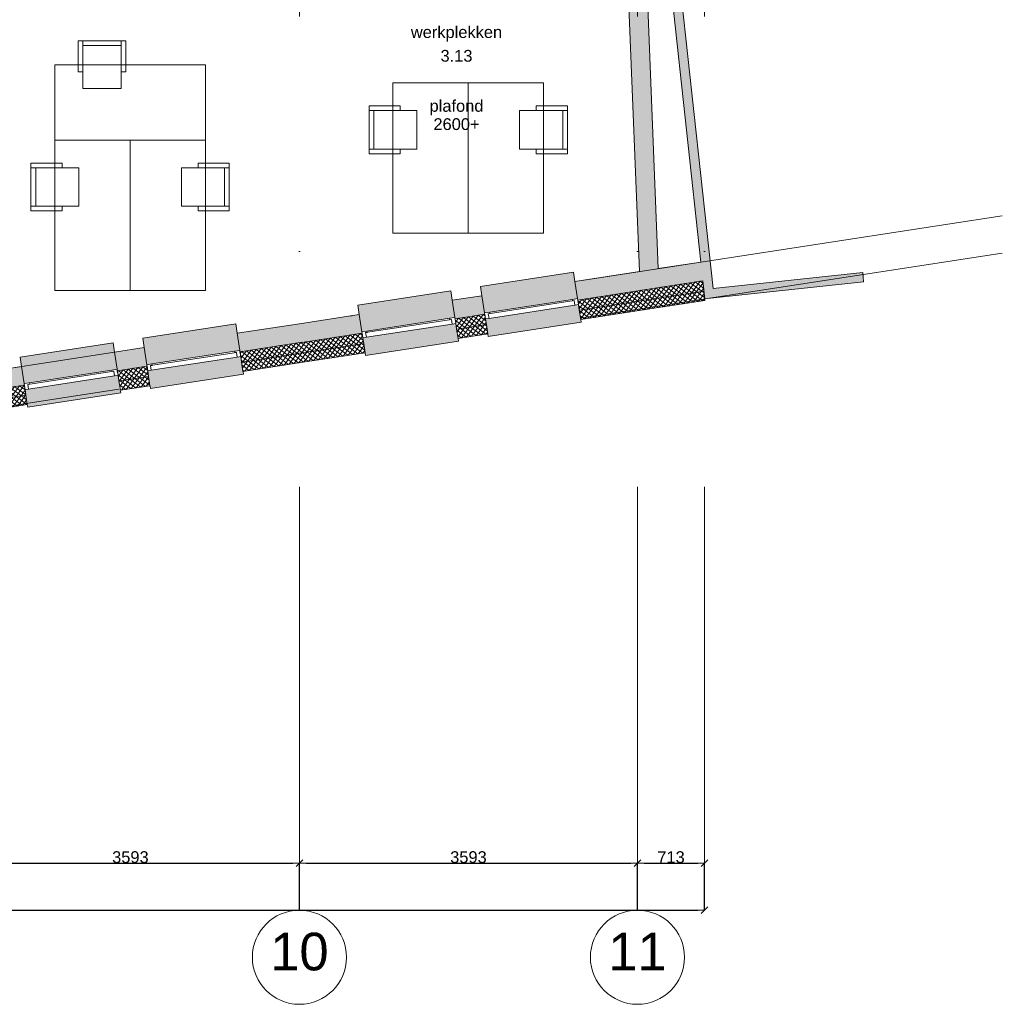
# Model space of a CAD drawing. Extents: x -329828 to 339781, y -55429 to 69176.
# Tile 21 of 140: x -225286 to -214843, y 6597 to 17062. Entities that reach past the tile are written whole.
import ezdxf

# ---------------------------------------------------------------- set-up
doc = ezdxf.new("R2010")
doc.units = 0
doc.header["$LTSCALE"] = 50
doc.linetypes.add('_ .', pattern=[190, 90, -50, 0, -50])
doc.layers.get('0').update_dxf_attribs({"linetype": 'CONTINUOUS'})
doc.layers.get('Defpoints').update_dxf_attribs({"linetype": 'CONTINUOUS'})
for name, color, linetype in [('00 Bestaand', 7, 'CONTINUOUS'), ('00 Bestaand Afdek-arcering', 7, 'CONTINUOUS'), ('00 Bestaand Doorsnede-arcering', 7, 'CONTINUOUS'), ('00 Bestaand Laagscheidingslijnen', 7, 'CONTINUOUS'), ('00 Bestaand Ramen', 7, 'CONTINUOUS'), ('00 Ruimtenummer', 7, 'CONTINUOUS'), ('00 tekst plafond', 7, 'CONTINUOUS'), ('82 Interieur', 7, 'CONTINUOUS'), ('A Stramien', 7, 'CONTINUOUS'), ('Tekst_dim 1_ 50', 7, 'CONTINUOUS'), ('WM5448--', 1, 'CONTINUOUS')]:
    doc.layers.add(name, color=color, linetype=linetype)
doc.styles.add('GENERATED_STYLE_1', font='ARIAL.TTF')
doc.dimstyles.new('GENERATED_STYLE__1', dxfattribs={"dimtxt": 125, "dimasz": 71.25, "dimexe": 0.18, "dimexo": 0, "dimgap": 0.09, "dimtad": 1, "dimtih": 1, "dimtoh": 1, "dimdec": 0, "dimzin": 0, "dimdsep": 46, "dimtxsty": 'GENERATED_STYLE_1', "dimblk": 'ARROWHEAD_6', "dimblk1": 'ARROWHEAD_6', "dimblk2": 'ARROWHEAD_6', "dimcen": 0.09, "dimclrd": 1, "dimclre": 1, "dimclrt": 2, "dimadec": 1, "dimazin": 0, "dimtfac": 1, "dimtdec": 4, "dimtmove": 0, "dimatfit": 3, "dimfxl": 0, "dimtolj": 1, "dimtzin": 0, "dimarcsym": 0})
pattern_1 = [(-126.25967, (0, 0), (-30.23793, 22.179215), []), (-36.25967, (0, 0), (22.179215, 30.23793), [])]
pattern_2 = [(-126.25967, (0, 0), (-30.23793, 22.179215), []), (-36.25967, (0, 0), (22.179215, 30.23793), [])]
pattern_3 = [(-126.25967, (0, 0), (-30.23793, 22.179215), []), (-36.25967, (0, 0), (22.179215, 30.23793), [])]

# ---------------------------------------------------------------- blocks, each defined once
blk = doc.blocks.new('Wall_4_2', base_point=(42480, 21591))
at = {"layer": '00 Bestaand Doorsnede-arcering', "linetype": 'Continuous', "lineweight": 0}
blk.add_hatch(color=255, dxfattribs=at).paths.add_polyline_path([(42484, 21491), (42765, 14387), (42964, 14417), (42675, 21722)], flags=0)
at = {"layer": '00 Bestaand', "color": 1, "linetype": 'Continuous', "lineweight": 0}
for p, q in [((42964, 14417), (42675, 21722)), ((42484, 21491), (42546, 19922)), ((42550, 19822), (42765, 14387))]:
    blk.add_line(p, q, dxfattribs=at)
blk = doc.blocks.new('R1a metaal 15_6')
at = {"layer": '00 Bestaand Ramen', "color": 1, "linetype": 'Continuous', "lineweight": 0}
for p, q in [((-500, 160), (-500, 190)), ((-500, 190), (500, 190)), ((500, 190), (500, 160)), ((-500, 0), (-462, 0)), ((-500, -65), (-500, 0)), ((-462, 0), (-462, -50)), ((-462, 0), (462, 0)), ((462, -50), (462, 0)), ((462, 0), (500, 0)), ((500, 0), (500, -65)), ((-445, -65), (-500, -65)), ((-462, -50), (-445, -50)), ((-462, -50), (462, -50)), ((-462, -50), (462, -50)), ((-445, -50), (-445, -65)), ((445, -65), (-445, -65)), ((445, -65), (445, -50)), ((445, -50), (462, -50)), ((500, -65), (445, -65)), ((-500, -250), (-500, -350)), ((500, -350), (500, -250)), ((-500, -350), (500, -350))]:
    blk.add_line(p, q, dxfattribs=at)
at = {"layer": '00 Bestaand Ramen', "color": 2, "linetype": 'Continuous', "lineweight": 0}
for p, q in [((-500, 0), (-500, -50)), ((500, 0), (500, -50)), ((-500, -50), (-500, -65)), ((500, -50), (500, -65))]:
    blk.add_line(p, q, dxfattribs=at)
blk = doc.blocks.new('Wall_11_2', base_point=(35557, 13278))
at = {"layer": '00 Bestaand Afdek-arcering', "linetype": 'Continuous', "lineweight": 0}
for points in [[(38516, 13546), (38488, 13729), (38473, 13828), (37484, 13676), (37500, 13577), (37528, 13394)], [(37212, 13346), (37184, 13529), (37169, 13627), (36181, 13476), (36196, 13377), (36224, 13194)], [(37538, 13330), (37562, 13172), (37566, 13142), (38555, 13294), (38550, 13324), (38526, 13482)], [(36234, 13130), (36258, 12971), (36263, 12942), (37251, 13094), (37247, 13123), (37222, 13282)]]:
    blk.add_hatch(color=255, dxfattribs=at).paths.add_polyline_path(points, flags=0)
at = {"layer": '00 Bestaand Doorsnede-arcering', "linetype": 'Continuous', "lineweight": 0}
for points in [[(39150, 13831), (38488, 13729), (38516, 13546), (38518, 13531), (39181, 13633)], [(37500, 13577), (37184, 13529), (37212, 13346), (37215, 13331), (37530, 13379), (37528, 13394)], [(36196, 13377), (35557, 13278), (35588, 13081), (36226, 13179), (36224, 13194)]]:
    blk.add_hatch(color=255, dxfattribs=at).paths.add_polyline_path(points, flags=0)
h = blk.add_hatch(dxfattribs=at)
h.set_pattern_fill('13_45GR_ISOLATIE_0002', color=255, style=0, pattern_type=2)
h.set_pattern_definition(pattern_1)
h.paths.add_polyline_path([(39181, 13633), (38518, 13531), (38526, 13482), (38535, 13423), (39197, 13524)], flags=0)
h = blk.add_hatch(dxfattribs=at)
h.set_pattern_fill('13_45GR_ISOLATIE_0002', color=255, style=0, pattern_type=2)
h.set_pattern_definition(pattern_1)
h.paths.add_polyline_path([(38535, 13423), (38550, 13324), (39213, 13426), (39197, 13524)], flags=0)
h = blk.add_hatch(dxfattribs=at)
h.set_pattern_fill('13_45GR_ISOLATIE_0002', color=255, style=0, pattern_type=2)
h.set_pattern_definition(pattern_1)
h.paths.add_polyline_path([(37530, 13379), (37215, 13331), (37222, 13282), (37231, 13222), (37547, 13271), (37538, 13330)], flags=0)
h = blk.add_hatch(dxfattribs=at)
h.set_pattern_fill('13_45GR_ISOLATIE_0002', color=255, style=0, pattern_type=2)
h.set_pattern_definition(pattern_1)
h.paths.add_polyline_path([(37547, 13271), (37231, 13222), (37247, 13123), (37562, 13172)], flags=0)
h = blk.add_hatch(dxfattribs=at)
h.set_pattern_fill('13_45GR_ISOLATIE_0002', color=255, style=0, pattern_type=2)
h.set_pattern_definition(pattern_1)
h.paths.add_polyline_path([(36226, 13179), (35588, 13081), (35604, 12972), (36243, 13070), (36234, 13130)], flags=0)
h = blk.add_hatch(dxfattribs=at)
h.set_pattern_fill('13_45GR_ISOLATIE_0002', color=255, style=0, pattern_type=2)
h.set_pattern_definition(pattern_1)
h.paths.add_polyline_path([(35604, 12972), (35620, 12873), (36258, 12971), (36243, 13070)], flags=0)
at = {"layer": '00 Bestaand', "color": 2, "linetype": 'Continuous', "lineweight": 0}
for p, q in [((39150, 13831), (38488, 13729)), ((38516, 13546), (38488, 13729)), ((37500, 13577), (37184, 13529)), ((37212, 13346), (37184, 13529)), ((37528, 13394), (37500, 13577)), ((38518, 13531), (38516, 13546)), ((38526, 13482), (38518, 13531)), ((38535, 13423), (38526, 13482)), ((38550, 13324), (38535, 13423)), ((38550, 13324), (39213, 13426)), ((36196, 13377), (35557, 13278)), ((36224, 13194), (36196, 13377)), ((37215, 13331), (37212, 13346)), ((37222, 13282), (37215, 13331)), ((37530, 13379), (37528, 13394)), ((37538, 13330), (37530, 13379)), ((37547, 13271), (37538, 13330)), ((36226, 13179), (36224, 13194)), ((37231, 13222), (37222, 13282)), ((37247, 13123), (37231, 13222)), ((37562, 13172), (37547, 13271)), ((36234, 13130), (36226, 13179)), ((36243, 13070), (36234, 13130)), ((37247, 13123), (37562, 13172)), ((36258, 12971), (36243, 13070)), ((35620, 12873), (36258, 12971))]:
    blk.add_line(p, q, dxfattribs=at)
at = {"layer": '00 Bestaand Laagscheidingslijnen', "color": 2, "linetype": 'Continuous', "lineweight": 0}
for p, q in [((39181, 13633), (38518, 13531)), ((39197, 13524), (38535, 13423)), ((37530, 13379), (37215, 13331)), ((37547, 13271), (37231, 13222)), ((36226, 13179), (35588, 13081)), ((36243, 13070), (35604, 12972))]:
    blk.add_line(p, q, dxfattribs=at)
at = {"layer": '00 Bestaand Ramen', "color": 1, "linetype": 'Continuous', "lineweight": 0, "xscale": -1, "zscale": 1000, "rotation": 188.7403315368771}
for p in [(38032, 13406), (36728, 13206)]:
    blk.add_blockref('R1a metaal 15_6', p, dxfattribs=at)
blk = doc.blocks.new('R1a metaal 15_7')
at = {"layer": '00 Bestaand Ramen', "color": 1, "linetype": 'Continuous', "lineweight": 0}
for p, q in [((-500, 160), (-500, 190)), ((-500, 190), (500, 190)), ((500, 190), (500, 160)), ((-500, 0), (-462, 0)), ((-500, -65), (-500, 0)), ((-462, 0), (-462, -50)), ((-462, 0), (462, 0)), ((462, -50), (462, 0)), ((462, 0), (500, 0)), ((500, 0), (500, -65)), ((-445, -65), (-500, -65)), ((-462, -50), (-445, -50)), ((-462, -50), (462, -50)), ((-462, -50), (462, -50)), ((-445, -50), (-445, -65)), ((445, -65), (-445, -65)), ((445, -65), (445, -50)), ((445, -50), (462, -50)), ((500, -65), (445, -65)), ((-500, -250), (-500, -350)), ((500, -350), (500, -250)), ((-500, -350), (500, -350))]:
    blk.add_line(p, q, dxfattribs=at)
at = {"layer": '00 Bestaand Ramen', "color": 2, "linetype": 'Continuous', "lineweight": 0}
for p, q in [((-500, 0), (-500, -50)), ((500, 0), (500, -50)), ((-500, -50), (-500, -65)), ((500, -50), (500, -65))]:
    blk.add_line(p, q, dxfattribs=at)
blk = doc.blocks.new('Wall_12_2', base_point=(39150, 13831))
at = {"layer": '00 Bestaand Afdek-arcering', "linetype": 'Continuous', "lineweight": 0}
for points in [[(42106, 14098), (42078, 14281), (42063, 14380), (41075, 14228), (41090, 14129), (41118, 13946)], [(39814, 13746), (40802, 13898), (40774, 14081), (40759, 14179), (39771, 14027), (39786, 13929)], [(41128, 13882), (41152, 13724), (41157, 13694), (42145, 13846), (42141, 13876), (42116, 14034)], [(40812, 13833), (39824, 13681), (39848, 13523), (39853, 13494), (40841, 13646), (40836, 13675)]]:
    blk.add_hatch(color=255, dxfattribs=at).paths.add_polyline_path(points, flags=0)
at = {"layer": '00 Bestaand Doorsnede-arcering', "linetype": 'Continuous', "lineweight": 0}
for points in [[(42765, 14387), (42078, 14281), (42106, 14098), (42109, 14083), (42795, 14189)], [(41090, 14129), (40774, 14081), (40802, 13898), (40805, 13883), (41120, 13931), (41118, 13946)], [(39786, 13929), (39150, 13831), (39181, 13633), (39816, 13731), (39814, 13746)]]:
    blk.add_hatch(color=255, dxfattribs=at).paths.add_polyline_path(points, flags=0)
h = blk.add_hatch(dxfattribs=at)
h.set_pattern_fill('13_45GR_ISOLATIE_0002', color=255, style=0, pattern_type=2)
h.set_pattern_definition(pattern_2)
h.paths.add_polyline_path([(42795, 14189), (42109, 14083), (42116, 14034), (42125, 13975), (42812, 14080)], flags=0)
h = blk.add_hatch(dxfattribs=at)
h.set_pattern_fill('13_45GR_ISOLATIE_0002', color=255, style=0, pattern_type=2)
h.set_pattern_definition(pattern_2)
h.paths.add_polyline_path([(42125, 13975), (42141, 13876), (42827, 13981), (42812, 14080)], flags=0)
h = blk.add_hatch(dxfattribs=at)
h.set_pattern_fill('13_45GR_ISOLATIE_0002', color=255, style=0, pattern_type=2)
h.set_pattern_definition(pattern_2)
h.paths.add_polyline_path([(41120, 13931), (40805, 13883), (40812, 13833), (40821, 13774), (41137, 13823), (41128, 13882)], flags=0)
h = blk.add_hatch(dxfattribs=at)
h.set_pattern_fill('13_45GR_ISOLATIE_0002', color=255, style=0, pattern_type=2)
h.set_pattern_definition(pattern_2)
h.paths.add_polyline_path([(41137, 13823), (40821, 13774), (40836, 13675), (41152, 13724)], flags=0)
h = blk.add_hatch(dxfattribs=at)
h.set_pattern_fill('13_45GR_ISOLATIE_0002', color=255, style=0, pattern_type=2)
h.set_pattern_definition(pattern_2)
h.paths.add_polyline_path([(39816, 13731), (39181, 13633), (39197, 13524), (39833, 13622), (39824, 13681)], flags=0)
h = blk.add_hatch(dxfattribs=at)
h.set_pattern_fill('13_45GR_ISOLATIE_0002', color=255, style=0, pattern_type=2)
h.set_pattern_definition(pattern_2)
h.paths.add_polyline_path([(39197, 13524), (39213, 13426), (39848, 13523), (39833, 13622)], flags=0)
at = {"layer": '00 Bestaand', "color": 2, "linetype": 'Continuous', "lineweight": 0}
for p, q in [((42765, 14387), (42078, 14281)), ((42106, 14098), (42078, 14281)), ((41090, 14129), (40774, 14081)), ((41118, 13946), (41090, 14129)), ((40802, 13898), (40774, 14081)), ((42109, 14083), (42106, 14098)), ((42116, 14034), (42109, 14083)), ((42125, 13975), (42116, 14034)), ((39786, 13929), (39150, 13831)), ((39814, 13746), (39786, 13929)), ((41120, 13931), (41118, 13946)), ((41128, 13882), (41120, 13931)), ((42141, 13876), (42125, 13975)), ((42141, 13876), (42827, 13981)), ((40805, 13883), (40802, 13898)), ((40812, 13833), (40805, 13883)), ((40821, 13774), (40812, 13833)), ((41137, 13823), (41128, 13882)), ((41152, 13724), (41137, 13823)), ((39816, 13731), (39814, 13746)), ((39824, 13681), (39816, 13731)), ((40836, 13675), (40821, 13774)), ((40836, 13675), (41152, 13724)), ((39833, 13622), (39824, 13681)), ((39848, 13523), (39833, 13622)), ((39213, 13426), (39848, 13523))]:
    blk.add_line(p, q, dxfattribs=at)
at = {"layer": '00 Bestaand Laagscheidingslijnen', "color": 2, "linetype": 'Continuous', "lineweight": 0}
for p, q in [((42795, 14189), (42109, 14083)), ((42812, 14080), (42125, 13975)), ((41120, 13931), (40805, 13883)), ((41137, 13823), (40821, 13774)), ((39816, 13731), (39181, 13633)), ((39833, 13622), (39197, 13524))]:
    blk.add_line(p, q, dxfattribs=at)
at = {"layer": '00 Bestaand Ramen', "color": 1, "linetype": 'Continuous', "lineweight": 0, "xscale": -0.9999999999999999, "zscale": 1000, "rotation": 188.7403315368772}
blk.add_blockref('R1a metaal 15_6', (41622, 13958), dxfattribs=at)
at = {"layer": '00 Bestaand Ramen', "color": 1, "linetype": 'Continuous', "lineweight": 0, "zscale": 1000, "rotation": 188.7403315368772}
blk.add_blockref('R1a metaal 15_7', (40318, 13757), dxfattribs=at)
blk = doc.blocks.new('Wall_26_2', base_point=(45138, 14376))
at = {"layer": '00 Bestaand Doorsnede-arcering', "linetype": 'Continuous', "lineweight": 0}
blk.add_hatch(color=255, dxfattribs=at).paths.add_polyline_path([(45138, 14376), (43547, 14205), (43458, 14094), (45148, 14277)], flags=0)
at = {"layer": '00 Bestaand', "color": 1, "linetype": 'Continuous', "lineweight": 0}
for p, q in [((45138, 14376), (43547, 14205)), ((45148, 14277), (45138, 14376)), ((43458, 14094), (45148, 14277))]:
    blk.add_line(p, q, dxfattribs=at)
blk = doc.blocks.new('Wall_27_2', base_point=(43547, 14205))
at = {"layer": '00 Bestaand Doorsnede-arcering', "linetype": 'Continuous', "lineweight": 0}
blk.add_hatch(color=255, dxfattribs=at).paths.add_polyline_path([(43547, 14205), (42322, 25547), (42223, 25536), (43458, 14094)], flags=0)
at = {"layer": '00 Bestaand', "color": 1, "linetype": 'Continuous', "lineweight": 0}
for p, q in [((43547, 14205), (42322, 25547)), ((42223, 25536), (43416, 14487)), ((43437, 14288), (43458, 14094))]:
    blk.add_line(p, q, dxfattribs=at)
blk = doc.blocks.new('Wall_36_2', base_point=(42765, 14387))
at = {"layer": '00 Bestaand Doorsnede-arcering', "linetype": 'Continuous', "lineweight": 0}
blk.add_hatch(color=255, dxfattribs=at).paths.add_polyline_path([(43416, 14487), (42765, 14387), (42795, 14189), (43437, 14288)], flags=0)
h = blk.add_hatch(dxfattribs=at)
h.set_pattern_fill('13_45GR_ISOLATIE_0002', color=255, style=0, pattern_type=2)
h.set_pattern_definition(pattern_3)
h.paths.add_polyline_path([(43437, 14288), (42795, 14189), (42812, 14080), (43449, 14178)], flags=0)
h = blk.add_hatch(dxfattribs=at)
h.set_pattern_fill('13_45GR_ISOLATIE_0002', color=255, style=0, pattern_type=2)
h.set_pattern_definition(pattern_3)
h.paths.add_polyline_path([(43449, 14178), (42812, 14080), (42827, 13981), (43460, 14079)], flags=0)
at = {"layer": '00 Bestaand', "color": 2, "linetype": 'Continuous', "lineweight": 0}
for p, q in [((43416, 14487), (42964, 14417)), ((43460, 14079), (43437, 14288)), ((42827, 13981), (43460, 14079))]:
    blk.add_line(p, q, dxfattribs=at)
at = {"layer": '00 Bestaand Laagscheidingslijnen', "color": 2, "linetype": 'Continuous', "lineweight": 0}
for p, q in [((43437, 14288), (42795, 14189)), ((43449, 14178), (42812, 14080))]:
    blk.add_line(p, q, dxfattribs=at)
blk = doc.blocks.new('Bureaustoel 2 15+_2')
at = {"layer": '82 Interieur', "color": 1, "linetype": 'Continuous', "lineweight": 0}
for p, q in [((204, 254), (-204, 254)), ((-204, 254), (-204, 76)), ((204, 254), (-204, 254)), ((-204, 254), (-204, 76)), ((204, 76), (204, 254)), ((204, 76), (204, 254)), ((-204, 76), (-254, 76)), ((-254, 76), (-254, -254)), ((-254, 76), (-254, -254)), ((-254, 76), (-204, 76)), ((-204, 76), (-204, -204)), ((254, 76), (204, 76)), ((204, 76), (204, -204)), ((204, 76), (254, 76)), ((254, -254), (254, 76)), ((254, 76), (254, -254)), ((-204, -204), (204, -204)), ((-204, -254), (-204, -204)), ((204, -254), (204, -204)), ((-254, -254), (254, -254)), ((-254, -254), (-204, -254)), ((-204, -254), (204, -254)), ((204, -254), (254, -254))]:
    blk.add_line(p, q, dxfattribs=at)
blk = doc.blocks.new('Kantoor bureau rechth 15_2')
at = {"layer": '82 Interieur', "color": 1, "linetype": 'Continuous', "lineweight": 0}
for p, q in [((1600, 800), (0, 800)), ((0, 800), (0, 0)), ((1600, 800), (0, 800)), ((0, 800), (0, 0)), ((1600, 0), (1600, 800)), ((1600, 0), (1600, 800)), ((0, 0), (1600, 0)), ((0, 0), (1600, 0))]:
    blk.add_line(p, q, dxfattribs=at)
blk = doc.blocks.new('Bureaustoel 2 15+')
at = {"layer": '82 Interieur', "color": 1, "linetype": 'Continuous', "lineweight": 0}
for p, q in [((204, 254), (-204, 254)), ((-204, 254), (-204, 76)), ((204, 254), (-204, 254)), ((-204, 254), (-204, 76)), ((204, 76), (204, 254)), ((204, 76), (204, 254)), ((-204, 76), (-254, 76)), ((-254, 76), (-254, -254)), ((-254, 76), (-254, -254)), ((-254, 76), (-204, 76)), ((-204, 76), (-204, -204)), ((254, 76), (204, 76)), ((204, 76), (204, -204)), ((204, 76), (254, 76)), ((254, -254), (254, 76)), ((254, 76), (254, -254)), ((-204, -204), (204, -204)), ((-204, -254), (-204, -204)), ((204, -254), (204, -204)), ((-254, -254), (254, -254)), ((-254, -254), (-204, -254)), ((-204, -254), (204, -254)), ((204, -254), (254, -254))]:
    blk.add_line(p, q, dxfattribs=at)
blk = doc.blocks.new('Kantoor bureau rechth 15')
at = {"layer": '82 Interieur', "color": 1, "linetype": 'Continuous', "lineweight": 0}
for p, q in [((1600, 800), (0, 800)), ((0, 800), (0, 0)), ((1600, 800), (0, 800)), ((0, 800), (0, 0)), ((1600, 0), (1600, 800)), ((1600, 0), (1600, 800)), ((0, 0), (1600, 0)), ((0, 0), (1600, 0))]:
    blk.add_line(p, q, dxfattribs=at)
blk = doc.blocks.new('ARROWHEAD_6')
at = {"color": 0, "linetype": 'Continuous', "lineweight": 0}
for p, q in [((0, 0), (-1, 0)), ((-0.5, -0.5), (0.5, 0.5))]:
    blk.add_line(p, q, dxfattribs=at)
blk = doc.blocks.new('*D1677')
at = {"layer": 'Defpoints', "color": 0, "linetype": 'Continuous', "transparency": 16777216}
for p in [(-345956, 57617), (-308894, 57617), (-308894, 57617)]:
    blk.add_point(p, dxfattribs=at)
at = {"layer": 'Tekst_dim 1_ 50', "color": 1, "linetype": 'Continuous', "lineweight": -2, "transparency": 16777216}
for p, q in [((-345956, 57617), (-345956, 57617)), ((-345884, 57617), (-308965, 57617)), ((-308894, 57617), (-308894, 57617))]:
    blk.add_line(p, q, dxfattribs=at)
at = {"layer": 'Tekst_dim 1_ 50', "color": 1, "linetype": 'Continuous', "lineweight": -2, "transparency": 16777216, "xscale": 71.25, "yscale": 71.25, "zscale": 71.25, "rotation": 180}
blk.add_blockref('ARROWHEAD_6', (-345956, 57617), dxfattribs=at)
at = {"layer": 'Tekst_dim 1_ 50', "color": 1, "linetype": 'Continuous', "lineweight": -2, "transparency": 16777216, "xscale": 71.25, "yscale": 71.25, "zscale": 71.25}
blk.add_blockref('ARROWHEAD_6', (-308894, 57617), dxfattribs=at)
at = {"layer": 'Tekst_dim 1_ 50', "color": 2, "linetype": 'Continuous', "lineweight": 0, "transparency": 16777216, "insert": (-327425, 57681), "char_height": 125, "attachment_point": 5, "style": 'GENERATED_STYLE_1'}
blk.add_mtext('\\A1;37062', dxfattribs=at)
blk = doc.blocks.new('*D1687')
at = {"layer": 'Defpoints', "color": 0, "linetype": 'Continuous', "transparency": 16777216}
for p in [(-313200, 58117), (-316793, 57617), (-313200, 57617)]:
    blk.add_point(p, dxfattribs=at)
at = {"layer": 'Tekst_dim 1_ 50', "color": 1, "linetype": 'Continuous', "lineweight": -2, "transparency": 16777216}
for p, q in [((-316793, 57617), (-316793, 58117)), ((-316721, 58117), (-313271, 58117)), ((-313200, 57617), (-313200, 58117))]:
    blk.add_line(p, q, dxfattribs=at)
at = {"layer": 'Tekst_dim 1_ 50', "color": 1, "linetype": 'Continuous', "lineweight": -2, "transparency": 16777216, "xscale": 71.25, "yscale": 71.25, "zscale": 71.25, "rotation": 180}
blk.add_blockref('ARROWHEAD_6', (-316793, 58117), dxfattribs=at)
at = {"layer": 'Tekst_dim 1_ 50', "color": 1, "linetype": 'Continuous', "lineweight": -2, "transparency": 16777216, "xscale": 71.25, "yscale": 71.25, "zscale": 71.25}
blk.add_blockref('ARROWHEAD_6', (-313200, 58117), dxfattribs=at)
at = {"layer": 'Tekst_dim 1_ 50', "color": 2, "linetype": 'Continuous', "lineweight": 0, "transparency": 16777216, "insert": (-314996, 58181), "char_height": 125, "attachment_point": 5, "style": 'GENERATED_STYLE_1'}
blk.add_mtext('\\A1;3593', dxfattribs=at)
blk = doc.blocks.new('*D1688')
at = {"layer": 'Defpoints', "color": 0, "linetype": 'Continuous', "transparency": 16777216}
for p in [(-309607, 58117), (-313200, 57617), (-309607, 57617)]:
    blk.add_point(p, dxfattribs=at)
at = {"layer": 'Tekst_dim 1_ 50', "color": 1, "linetype": 'Continuous', "lineweight": -2, "transparency": 16777216}
for p, q in [((-313200, 57617), (-313200, 58117)), ((-313128, 58117), (-309678, 58117)), ((-309607, 57617), (-309607, 58117))]:
    blk.add_line(p, q, dxfattribs=at)
at = {"layer": 'Tekst_dim 1_ 50', "color": 1, "linetype": 'Continuous', "lineweight": -2, "transparency": 16777216, "xscale": 71.25, "yscale": 71.25, "zscale": 71.25, "rotation": 180}
blk.add_blockref('ARROWHEAD_6', (-313200, 58117), dxfattribs=at)
at = {"layer": 'Tekst_dim 1_ 50', "color": 1, "linetype": 'Continuous', "lineweight": -2, "transparency": 16777216, "xscale": 71.25, "yscale": 71.25, "zscale": 71.25}
blk.add_blockref('ARROWHEAD_6', (-309607, 58117), dxfattribs=at)
at = {"layer": 'Tekst_dim 1_ 50', "color": 2, "linetype": 'Continuous', "lineweight": 0, "transparency": 16777216, "insert": (-311403, 58181), "char_height": 125, "attachment_point": 5, "style": 'GENERATED_STYLE_1'}
blk.add_mtext('\\A1;3593', dxfattribs=at)
blk = doc.blocks.new('*D1689')
at = {"layer": 'Defpoints', "color": 0, "linetype": 'Continuous', "transparency": 16777216}
for p in [(-308894, 58117), (-309607, 57617), (-308894, 57617)]:
    blk.add_point(p, dxfattribs=at)
at = {"layer": 'Tekst_dim 1_ 50', "color": 1, "linetype": 'Continuous', "lineweight": -2, "transparency": 16777216}
for p, q in [((-309607, 57617), (-309607, 58117)), ((-309535, 58117), (-308965, 58117)), ((-308894, 57617), (-308894, 58117))]:
    blk.add_line(p, q, dxfattribs=at)
at = {"layer": 'Tekst_dim 1_ 50', "color": 1, "linetype": 'Continuous', "lineweight": -2, "transparency": 16777216, "xscale": 71.25, "yscale": 71.25, "zscale": 71.25, "rotation": 180}
blk.add_blockref('ARROWHEAD_6', (-309607, 58117), dxfattribs=at)
at = {"layer": 'Tekst_dim 1_ 50', "color": 1, "linetype": 'Continuous', "lineweight": -2, "transparency": 16777216, "xscale": 71.25, "yscale": 71.25, "zscale": 71.25}
blk.add_blockref('ARROWHEAD_6', (-308894, 58117), dxfattribs=at)
at = {"layer": 'Tekst_dim 1_ 50', "color": 2, "linetype": 'Continuous', "lineweight": 0, "transparency": 16777216, "insert": (-309250, 58181), "char_height": 125, "attachment_point": 5, "style": 'GENERATED_STYLE_1'}
blk.add_mtext('\\A1;713', dxfattribs=at)
blk = doc.blocks.new('fdsdfh')
at = {"layer": 'A Stramien', "color": 9, "linetype": '_ .', "lineweight": 0, "flags": 128}
for points in [[(-313199.6, 57617.2), (-313199.6, 88255.4)], [(-309606.6, 57617.2), (-309606.6, 88255.4)], [(-308893.6, 57617.2), (-308893.6, 88255.4)]]:
    blk.add_lwpolyline(points, dxfattribs=at)
for points in [[(-305728.9, 64999.7), (-323967.9, 62195.6, -0.123), (-351352.6, 66377.4)], [(-305728.9, 64599.7), (-323967.9, 61795.6, -0.123), (-351352.6, 65977.4)]]:
    blk.add_lwpolyline(points, format="xyb", dxfattribs=at)
at = {"layer": 'A Stramien', "color": 9, "linetype": 'Continuous', "lineweight": 0}
for centre in [(-313199.6, 57117.2), (-309606.6, 57117.2)]:
    blk.add_circle(centre, 500, dxfattribs=at)
at = {"layer": '00 Bestaand', "color": 1, "lineweight": 0}
for name, p in [('Wall_27_2', (-308803.2, 64224.8)), ('Wall_4_2', (-309870.2, 71611.8)), ('Wall_36_2', (-309585.2, 64406.9)), ('Wall_12_2', (-313199.6, 63851.2)), ('Wall_26_2', (-307212.4, 64396.5)), ('Wall_11_2', (-316792.6, 63298.8))]:
    blk.add_blockref(name, p, dxfattribs=at)
at = {"layer": '82 Interieur', "color": 1, "linetype": 'Continuous', "lineweight": 0, "zscale": 1000}
for name, p, rotation in [('Bureaustoel 2 15+', (-315298.5, 66604), 180), ('Kantoor bureau rechth 15', (-314198.5, 66604), 180), ('Kantoor bureau rechth 15', (-310605.5, 64812.1), 90), ('Bureaustoel 2 15+', (-310605.5, 65912.1), 90), ('Kantoor bureau rechth 15', (-314198.5, 64204), 90), ('Bureaustoel 2 15+', (-314198.5, 65304), 90)]:
    blk.add_blockref(name, p, dxfattribs=dict(at, rotation=rotation))
at = {"layer": '82 Interieur', "color": 1, "linetype": 'Continuous', "lineweight": 0, "xscale": -1, "zscale": 1000, "rotation": 270}
for name, p in [('Kantoor bureau rechth 15_2', (-312205.5, 64812.1)), ('Bureaustoel 2 15+_2', (-312205.5, 65912.1)), ('Kantoor bureau rechth 15_2', (-315798.5, 64204)), ('Bureaustoel 2 15+_2', (-315798.5, 65304))]:
    blk.add_blockref(name, p, dxfattribs=at)
at = {"layer": '00 Ruimtenummer', "color": 2, "linetype": 'Continuous', "lineweight": 0, "insert": (-311529.9, 66698.1), "char_height": 125, "attachment_point": 5, "style": 'GENERATED_STYLE_1'}
blk.add_mtext('{3.13}', dxfattribs=at)
at = {"layer": '00 tekst plafond', "color": 1, "linetype": 'Continuous', "lineweight": 0, "insert": (-311529.9, 66068.8), "char_height": 125, "attachment_point": 5, "line_spacing_factor": 0.930826, "style": 'GENERATED_STYLE_1'}
blk.add_mtext('{plafond\\P2600+}', dxfattribs=at)
at = {"layer": 'A Stramien', "color": 9, "linetype": 'Continuous', "lineweight": 0, "char_height": 400, "attachment_point": 5, "style": 'GENERATED_STYLE_1'}
for s, insert in [('{10}', (-313199.6, 57175.2)), ('{11}', (-309606.6, 57178.5))]:
    blk.add_mtext(s, dxfattribs=dict(at, insert=insert))
at = {"layer": 'Tekst_dim 1_ 50', "color": 1, "linetype": 'Continuous', "lineweight": 0, "insert": (-311529.9, 66932.2), "char_height": 125, "attachment_point": 5, "style": 'GENERATED_STYLE_1'}
blk.add_mtext('{werkplekken}', dxfattribs=at)
at = {"layer": 'Tekst_dim 1_ 50', "color": 1, "linetype": 'Continuous', "lineweight": 0}
for base, p1, p2, picture, middle in [((-313199.6, 58117.2), (-316792.6, 57617.2), (-313199.6, 57617.2), '*D1687', (-314996.1, 58181.2)), ((-309606.6, 58117.2), (-313199.6, 57617.2), (-309606.6, 57617.2), '*D1688', (-311403.1, 58181.2)), ((-308893.6, 58117.2), (-309606.6, 57617.2), (-308893.6, 57617.2), '*D1689', (-309250.1, 58181.2)), ((-308893.6, 57617.2), (-345955.6, 57617.2), (-308893.6, 57617.2), '*D1677', (-327424.6, 57681.2))]:
    dim = blk.add_linear_dim(base=base, p1=p1, p2=p2, dimstyle='GENERATED_STYLE__1', dxfattribs=at)
    dim.commit()
    dim.dimension.update_dxf_attribs({"geometry": picture, "text_midpoint": middle})

msp = doc.modelspace()

# ---------------------------------------------------------------- block references
at = {"layer": 'WM5448--'}
msp.add_blockref('fdsdfh', (90886.3, -50020.3), dxfattribs=at)

doc.saveas('drawing.dxf')
